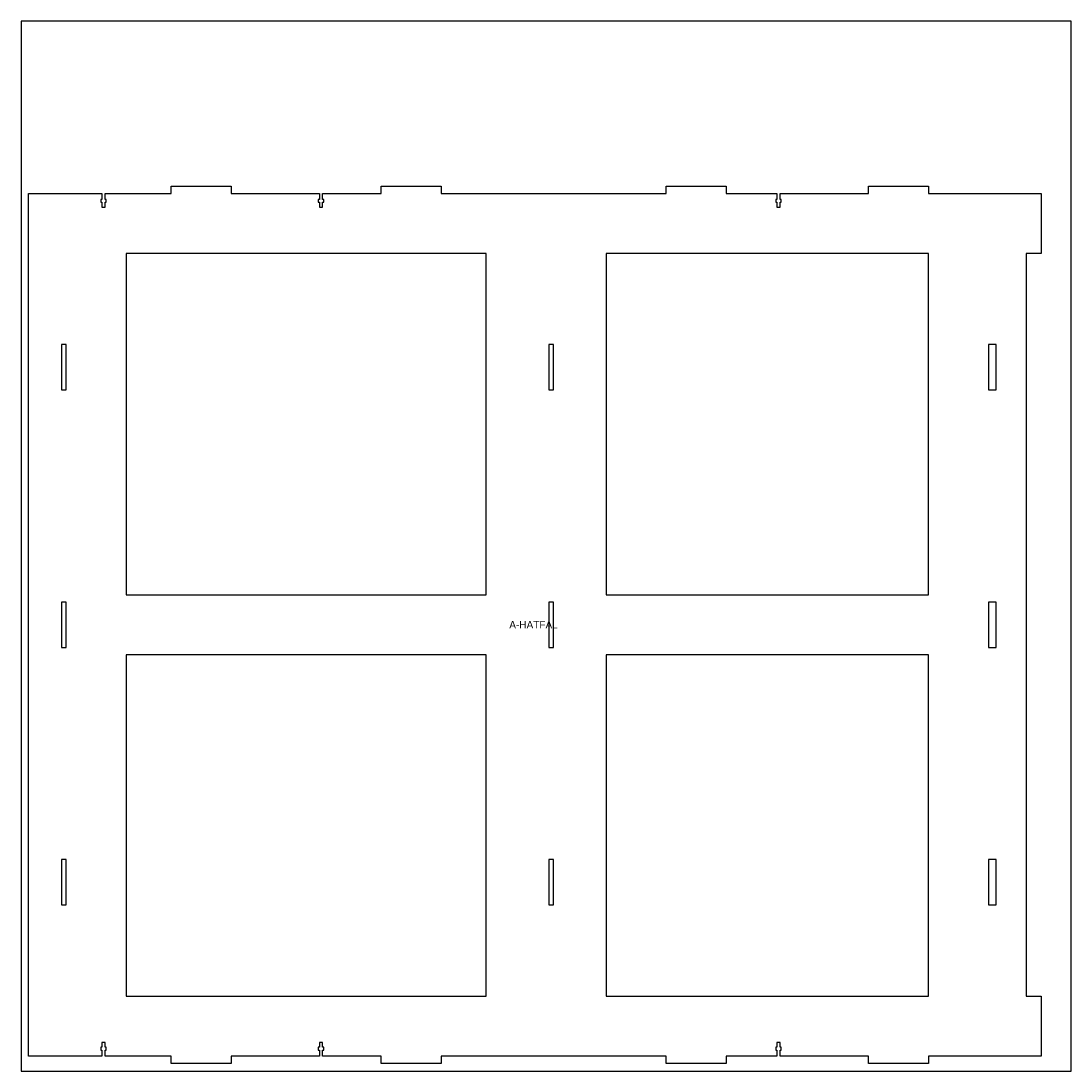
# Model space of a CAD drawing. Header units: millimetres. Extents: x 0 to 1400, y 0 to 1400.
import ezdxf
from ezdxf.enums import TextEntityAlignment as Align

# ---------------------------------------------------------------- set-up
doc = ezdxf.new("R2010")
doc.units = ezdxf.units.MM
for name, color, linetype in [('JELOLES', 5, 'Continuous'), ('TABLA', 8, 'Continuous'), ('VAGAS', 1, 'Continuous')]:
    doc.layers.add(name, color=color, linetype=linetype)

msp = doc.modelspace()

# ---------------------------------------------------------------- linework, layer by layer
at = {"layer": 'TABLA'}
msp.add_lwpolyline([(0, 0), (1400, 0), (1400, 1400), (0, 1400)], close=True, dxfattribs=at)
at = {"layer": 'VAGAS'}
for points in [[(1012.2, 20), (1012.2, 28), (1013.6, 28), (1013.6, 31.6), (1012.2, 31.6), (1012.2, 38), (1007.8, 38), (1007.8, 31.6), (1006.4, 31.6), (1006.4, 28), (1007.8, 28), (1007.8, 20), (940, 20), (940, 10), (860, 10), (860, 20), (560, 20), (560, 10), (480, 10), (480, 20), (402.2, 20), (402.2, 28), (403.6, 28), (403.6, 31.6), (402.2, 31.6), (402.2, 38), (397.8, 38), (397.8, 31.6), (396.4, 31.6), (396.4, 28), (397.8, 28), (397.8, 20), (280, 20), (280, 10), (200, 10), (200, 20), (112.2, 20), (112.2, 28), (113.6, 28), (113.6, 31.6), (112.2, 31.6), (112.2, 38), (107.8, 38), (107.8, 31.6), (106.4, 31.6), (106.4, 28), (107.8, 28), (107.8, 20), (10, 20), (10, 1170), (107.8, 1170), (107.8, 1162), (106.4, 1162), (106.4, 1158.4), (107.8, 1158.4), (107.8, 1152), (112.2, 1152), (112.2, 1158.4), (113.6, 1158.4), (113.6, 1162), (112.2, 1162), (112.2, 1170), (200, 1170), (200, 1180), (280, 1180), (280, 1170), (397.8, 1170), (397.8, 1162), (396.4, 1162), (396.4, 1158.4), (397.8, 1158.4), (397.8, 1152), (402.2, 1152), (402.2, 1158.4), (403.6, 1158.4), (403.6, 1162), (402.2, 1162), (402.2, 1170), (480, 1170), (480, 1180), (560, 1180), (560, 1170), (860, 1170), (860, 1180), (940, 1180), (940, 1170), (1007.8, 1170), (1007.8, 1162), (1006.4, 1162), (1006.4, 1158.4), (1007.8, 1158.4), (1007.8, 1152), (1012.2, 1152), (1012.2, 1158.4), (1013.6, 1158.4), (1013.6, 1162), (1012.2, 1162), (1012.2, 1170), (1130, 1170), (1130, 1180), (1210, 1180), (1210, 1170), (1360, 1170), (1360, 1090), (1340, 1090), (1340, 100), (1360, 100), (1360, 20), (1210, 20), (1210, 10), (1130, 10), (1130, 20)], [(140, 1090), (140, 635), (620, 635), (620, 1090)], [(780, 1090), (780, 635), (1210, 635), (1210, 1090)], [(60.1, 968.5), (53.9, 968.5), (53.9, 908.1), (60.1, 908.1)], [(710.1, 968.5), (703.9, 968.5), (703.9, 908.1), (710.1, 908.1)], [(1289.9, 968.5), (1289.9, 908.1), (1300.1, 908.1), (1300.1, 968.5)], [(60.1, 625.2), (53.9, 625.2), (53.9, 564.8), (60.1, 564.8)], [(710.1, 625.2), (703.9, 625.2), (703.9, 564.8), (710.1, 564.8)], [(1289.9, 625.2), (1289.9, 564.8), (1300.1, 564.8), (1300.1, 625.2)], [(140, 555), (140, 100), (620, 100), (620, 555)], [(1210, 555), (780, 555), (780, 100), (1210, 100)], [(60.1, 281.9), (53.9, 281.9), (53.9, 221.5), (60.1, 221.5)], [(703.9, 281.9), (703.9, 221.5), (710.1, 221.5), (710.1, 281.9)], [(1289.9, 281.9), (1289.9, 221.5), (1300.1, 221.5), (1300.1, 281.9)]]:
    msp.add_lwpolyline(points, close=True, dxfattribs=at)

# ---------------------------------------------------------------- texts
at = {"layer": 'JELOLES'}
msp.add_text('A-HATFAL', height=10, dxfattribs=at).set_placement((683.4, 595), align=Align.MIDDLE_CENTER)

doc.saveas('drawing.dxf')
